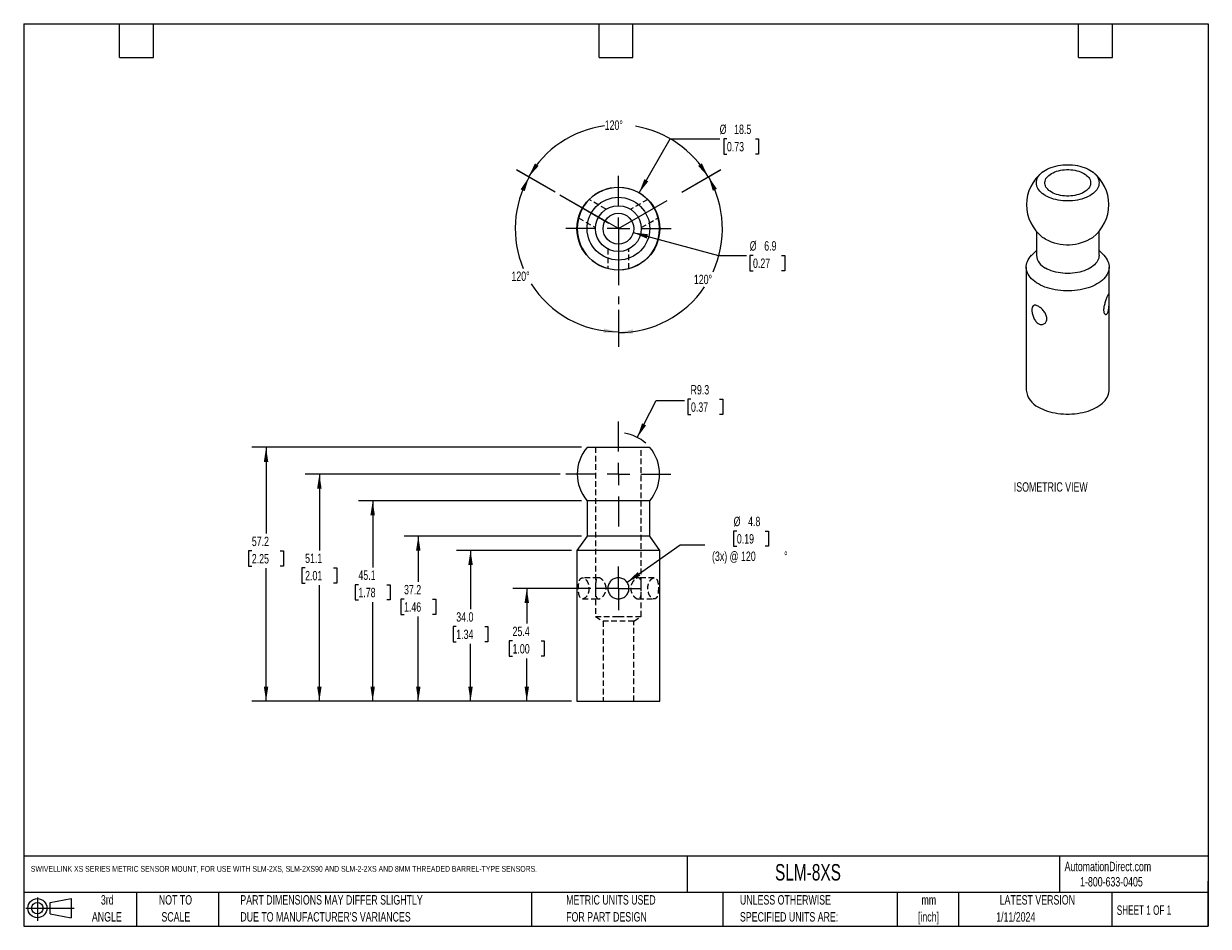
# Model space of a CAD drawing. Header units: millimetres. Extents: x 6 to 273, y 6 to 210.
import ezdxf

# ---------------------------------------------------------------- set-up
doc = ezdxf.new("R2010")
doc.units = ezdxf.units.MM
doc.linetypes.add('CENTERX2', pattern=[20.32, 12.7, -2.54, 2.54, -2.54])
doc.linetypes.add('HIDDEN', pattern=[1.905, 1.27, -0.635])
doc.layers.add('CENTER', color=40, linetype='CENTERX2')
doc.layers.add('DIMENSIONS', color=140, linetype='Continuous', lineweight=25)
doc.layers.add('TEXT', color=140, linetype='Continuous', lineweight=25)
doc.styles.add('SLDTEXTSTYLE0', font='TXT', dxfattribs={"width": 0.7})
doc.styles.add('SLDTEXTSTYLE1', font='TXT', dxfattribs={"width": 0.65})
doc.dimstyles.new('SLDDIMSTYLE0', dxfattribs={"dimtxt": 2.158008, "dimasz": 3.302, "dimexe": 0, "dimexo": 0.0625, "dimgap": 0.539502, "dimtad": 0, "dimtih": 1, "dimtoh": 1, "dimrnd": 1e-09, "dimzin": 12, "dimdsep": 46, "dimtxsty": 'SLDTEXTSTYLE0', "dimsah": 1, "dimcen": 0, "dimadec": 0, "dimazin": 3, "dimtfac": 1, "dimtofl": 0, "dimtmove": 0, "dimatfit": 3, "dimfxl": 0, "dimfrac": 2, "dimtolj": 1, "dimtzin": 12, "dimarcsym": 0})
doc.dimstyles.new('SLDDIMSTYLE1', dxfattribs={"dimtxt": 2.158008, "dimasz": 3.302, "dimexe": 0, "dimexo": 0.0625, "dimgap": 0.539502, "dimtad": 0, "dimtih": 1, "dimtoh": 1, "dimrnd": 1e-09, "dimzin": 12, "dimdsep": 46, "dimtxsty": 'SLDTEXTSTYLE0', "dimsah": 1, "dimcen": 0, "dimadec": 0, "dimazin": 3, "dimtfac": 1, "dimtofl": 0, "dimtmove": 0, "dimatfit": 3, "dimfxl": 0, "dimfrac": 2, "dimtolj": 1, "dimtzin": 12, "dimarcsym": 0})
doc.dimstyles.new('SLDDIMSTYLE2', dxfattribs={"dimtxt": 2.158008, "dimasz": 3.302, "dimexe": 0, "dimexo": 0.0625, "dimgap": 0.539502, "dimtad": 0, "dimtih": 1, "dimtoh": 1, "dimrnd": 1e-09, "dimzin": 12, "dimdsep": 46, "dimtxsty": 'SLDTEXTSTYLE0', "dimsah": 1, "dimcen": 0.09, "dimadec": 0, "dimazin": 3, "dimtfac": 1, "dimtofl": 0, "dimtmove": 0, "dimatfit": 3, "dimfxl": 0, "dimfrac": 2, "dimtolj": 1, "dimtzin": 12, "dimarcsym": 0})
doc.dimstyles.new('SLDDIMSTYLE3', dxfattribs={"dimtxt": 2.158008, "dimasz": 3.302, "dimexe": 0, "dimexo": 0.0625, "dimgap": 0.539502, "dimtad": 0, "dimtih": 1, "dimtoh": 1, "dimrnd": 1e-09, "dimzin": 4, "dimdsep": 46, "dimtxsty": 'SLDTEXTSTYLE0', "dimsah": 1, "dimcen": 0.09, "dimadec": 0, "dimazin": 1, "dimtfac": 1, "dimtofl": 0, "dimtmove": 0, "dimatfit": 3, "dimfxl": 0, "dimfrac": 2, "dimtolj": 1, "dimtzin": 12, "dimarcsym": 0})
doc.dimstyles.new('SLDDIMSTYLE4', dxfattribs={"dimtxt": 2.158008, "dimasz": 3.302, "dimexe": 0, "dimexo": 0.0625, "dimgap": 0.539502, "dimtad": 0, "dimtih": 1, "dimtoh": 1, "dimdec": 4, "dimzin": 12, "dimdsep": 46, "dimtxsty": 'SLDTEXTSTYLE0', "dimsah": 1, "dimcen": 0.09, "dimadec": 0, "dimazin": 3, "dimtfac": 1, "dimtdec": 0, "dimtofl": 0, "dimtmove": 0, "dimatfit": 3, "dimfxl": 0, "dimfrac": 2, "dimtolj": 1, "dimtzin": 12, "dimarcsym": 0})
doc.dimstyles.new('SLDDIMSTYLE5', dxfattribs={"dimtxt": 2.158008, "dimasz": 3.302, "dimexe": 0, "dimexo": 0.0625, "dimgap": 0.539502, "dimtad": 0, "dimtih": 1, "dimtoh": 1, "dimrnd": 1e-09, "dimzin": 12, "dimdsep": 46, "dimtxsty": 'SLDTEXTSTYLE0', "dimsah": 1, "dimcen": 0, "dimadec": 0, "dimazin": 3, "dimtfac": 1, "dimtofl": 0, "dimtmove": 0, "dimatfit": 3, "dimfxl": 0, "dimfrac": 2, "dimtolj": 1, "dimtzin": 12, "dimarcsym": 0})

# ---------------------------------------------------------------- blocks, each defined once
blk = doc.blocks.new('Block11')
at = {"color": 7, "linetype": 'Continuous', "lineweight": 18}
for p, q in [((0, 2.88), (10.87, 2.88)), ((2.59, 5.31), (2.59, 0)), ((5.48, 4.17), (10.18, 5.03)), ((5.48, 1.6), (5.48, 4.17)), ((10.18, 5.03), (10.18, 0.73)), ((5.48, 1.6), (10.18, 0.73))]:
    blk.add_line(p, q, dxfattribs=at)
for radius in [2.15, 1.29]:
    blk.add_circle((2.59, 2.88), radius, dxfattribs=at)
blk = doc.blocks.new('Block12')
at = {"color": 7, "linetype": 'Continuous'}
blk.add_blockref('Block11', (0, 0), dxfattribs=at)
blk = doc.blocks.new('_D')
at = {"layer": 'DIMENSIONS'}
for p, q in [((144.5, 116.41), (148.78, 124.69)), ((148.78, 124.69), (155.13, 124.69)), ((156.58, 124.99), (155.85, 124.99)), ((155.85, 124.99), (155.85, 121.56)), ((162.99, 124.99), (163.72, 124.99)), ((163.72, 124.99), (163.72, 121.56)), ((155.85, 121.56), (156.58, 121.56)), ((163.72, 121.56), (162.99, 121.56))]:
    blk.add_line(p, q, dxfattribs=at)
blk.add_arc((140.24, 108.17), 9.27, 48.187, 81.5726, dxfattribs=at)
blk.add_solid([(144.5, 116.41), (146.47, 119.11), (145.56, 119.57)], dxfattribs=at)
at = {"layer": 'DIMENSIONS', "char_height": 2.117, "attachment_point": 1, "style": 'SLDTEXTSTYLE0'}
for s, insert in [('R9.3', (156.49, 128.2)), ('0.37', (156.58, 124.29))]:
    blk.add_mtext(s, dxfattribs=dict(at, insert=insert))
blk = doc.blocks.new('_D_1')
at = {"layer": 'DIMENSIONS'}
for p, q in [((166.91, 95.34), (166.18, 95.34)), ((166.18, 95.34), (166.18, 91.91)), ((173.32, 95.34), (174.05, 95.34)), ((174.05, 95.34), (174.05, 91.91)), ((142.19, 83.8), (154.18, 92.21)), ((154.18, 92.21), (159.73, 92.21)), ((166.18, 91.91), (166.91, 91.91)), ((174.05, 91.91), (173.32, 91.91))]:
    blk.add_line(p, q, dxfattribs=at)
blk.add_solid([(142.19, 83.8), (145.19, 85.28), (144.6, 86.11)], dxfattribs=at)
at = {"layer": 'DIMENSIONS', "char_height": 2.117, "attachment_point": 1, "style": 'SLDTEXTSTYLE0'}
for s, insert in [('%%c', (166.18, 98.55)), ('4.8', (169.44, 98.55)), ('0.19', (166.91, 94.64)), ('(3x) @ 120', (161.32, 90.72)), ('%%d', (177.54, 90.72))]:
    blk.add_mtext(s, dxfattribs=dict(at, insert=insert))
blk = doc.blocks.new('_D_2')
at = {"layer": 'DIMENSIONS'}
for p, q in [((134.05, 82.43), (116.44, 82.43)), ((119.61, 82.43), (119.61, 74.5)), ((116.41, 70.58), (115.68, 70.58)), ((115.68, 70.58), (115.68, 67.15)), ((122.82, 70.58), (123.55, 70.58)), ((123.55, 70.58), (123.55, 67.15)), ((115.68, 67.15), (116.41, 67.15)), ((123.55, 67.15), (122.82, 67.15)), ((119.61, 57.03), (119.61, 66.67)), ((129.65, 57.03), (116.44, 57.03))]:
    blk.add_line(p, q, dxfattribs=at)
for points in [[(119.61, 82.43), (119.11, 79.13), (120.12, 79.13)], [(119.61, 57.03), (120.12, 60.33), (119.11, 60.33)]]:
    blk.add_solid(points, dxfattribs=at)
at = {"layer": 'DIMENSIONS', "char_height": 2.117, "attachment_point": 1, "style": 'SLDTEXTSTYLE0'}
for s, insert in [('25.4', (116.41, 73.8)), ('1.00', (116.41, 69.88))]:
    blk.add_mtext(s, dxfattribs=dict(at, insert=insert))
blk = doc.blocks.new('_D_3')
at = {"layer": 'DIMENSIONS'}
for p, q in [((129.65, 90.98), (103.77, 90.98)), ((106.95, 90.98), (106.95, 77.75)), ((103.74, 73.84), (103.02, 73.84)), ((103.02, 73.84), (103.02, 70.41)), ((110.15, 73.84), (110.88, 73.84)), ((110.88, 73.84), (110.88, 70.41)), ((103.02, 70.41), (103.74, 70.41)), ((106.95, 57.03), (106.95, 69.93)), ((110.88, 70.41), (110.15, 70.41)), ((129.65, 57.03), (103.77, 57.03))]:
    blk.add_line(p, q, dxfattribs=at)
for points in [[(106.95, 90.98), (106.44, 87.68), (107.46, 87.68)], [(106.95, 57.03), (107.46, 60.33), (106.44, 60.33)]]:
    blk.add_solid(points, dxfattribs=at)
at = {"layer": 'DIMENSIONS', "char_height": 2.117, "attachment_point": 1, "style": 'SLDTEXTSTYLE0'}
for s, insert in [('34.0', (103.74, 77.05)), ('1.34', (103.74, 73.14))]:
    blk.add_mtext(s, dxfattribs=dict(at, insert=insert))
blk = doc.blocks.new('_D_4')
at = {"layer": 'DIMENSIONS'}
for p, q in [((131.91, 94.21), (92.01, 94.21)), ((95.19, 94.21), (95.19, 83.91)), ((91.98, 79.99), (91.25, 79.99)), ((91.25, 79.99), (91.25, 76.56)), ((98.39, 79.99), (99.12, 79.99)), ((99.12, 79.99), (99.12, 76.56)), ((91.25, 76.56), (91.98, 76.56)), ((95.19, 57.03), (95.19, 76.08)), ((99.12, 76.56), (98.39, 76.56)), ((129.65, 57.03), (92.01, 57.03))]:
    blk.add_line(p, q, dxfattribs=at)
for points in [[(95.19, 94.21), (94.68, 90.91), (95.69, 90.91)], [(95.19, 57.03), (95.69, 60.33), (94.68, 60.33)]]:
    blk.add_solid(points, dxfattribs=at)
at = {"layer": 'DIMENSIONS', "char_height": 2.117, "attachment_point": 1, "style": 'SLDTEXTSTYLE0'}
for s, insert in [('37.2', (91.98, 83.2)), ('1.46', (91.98, 79.29))]:
    blk.add_mtext(s, dxfattribs=dict(at, insert=insert))
blk = doc.blocks.new('_D_5')
at = {"layer": 'DIMENSIONS'}
for p, q in [((131.91, 102.16), (81.74, 102.16)), ((84.92, 102.16), (84.92, 87.16)), ((81.71, 83.25), (80.99, 83.25)), ((80.99, 83.25), (80.99, 79.82)), ((88.12, 83.25), (88.85, 83.25)), ((88.85, 83.25), (88.85, 79.82)), ((80.99, 79.82), (81.71, 79.82)), ((84.92, 57.03), (84.92, 79.34)), ((88.85, 79.82), (88.12, 79.82)), ((129.65, 57.03), (81.74, 57.03))]:
    blk.add_line(p, q, dxfattribs=at)
for points in [[(84.92, 102.16), (84.41, 98.86), (85.42, 98.86)], [(84.92, 57.03), (85.42, 60.33), (84.41, 60.33)]]:
    blk.add_solid(points, dxfattribs=at)
at = {"layer": 'DIMENSIONS', "char_height": 2.117, "attachment_point": 1, "style": 'SLDTEXTSTYLE0'}
for s, insert in [('45.1', (81.71, 86.46)), ('1.78', (81.71, 82.55))]:
    blk.add_mtext(s, dxfattribs=dict(at, insert=insert))
blk = doc.blocks.new('_D_6')
at = {"layer": 'DIMENSIONS'}
for p, q in [((127.16, 108.17), (69.74, 108.17)), ((72.92, 108.17), (72.92, 90.96)), ((69.71, 87.05), (68.99, 87.05)), ((68.99, 87.05), (68.99, 83.62)), ((76.12, 87.05), (76.85, 87.05)), ((76.85, 87.05), (76.85, 83.62)), ((68.99, 83.62), (69.71, 83.62)), ((72.92, 57.03), (72.92, 83.14)), ((76.85, 83.62), (76.12, 83.62)), ((129.65, 57.03), (69.74, 57.03))]:
    blk.add_line(p, q, dxfattribs=at)
for points in [[(72.92, 108.17), (72.41, 104.87), (73.42, 104.87)], [(72.92, 57.03), (73.42, 60.33), (72.41, 60.33)]]:
    blk.add_solid(points, dxfattribs=at)
at = {"layer": 'DIMENSIONS', "char_height": 2.117, "attachment_point": 1, "style": 'SLDTEXTSTYLE0'}
for s, insert in [('51.1', (69.71, 90.26)), ('2.01', (69.71, 86.35))]:
    blk.add_mtext(s, dxfattribs=dict(at, insert=insert))
blk = doc.blocks.new('_D_7')
at = {"layer": 'DIMENSIONS'}
for p, q in [((131.91, 114.18), (57.74, 114.18)), ((60.92, 114.18), (60.92, 94.76)), ((57.71, 90.85), (56.99, 90.85)), ((56.99, 90.85), (56.99, 87.42)), ((64.12, 90.85), (64.85, 90.85)), ((64.85, 90.85), (64.85, 87.42)), ((56.99, 87.42), (57.71, 87.42)), ((60.92, 57.03), (60.92, 86.94)), ((64.85, 87.42), (64.12, 87.42)), ((129.65, 57.03), (57.74, 57.03))]:
    blk.add_line(p, q, dxfattribs=at)
for points in [[(60.92, 114.18), (60.41, 110.88), (61.42, 110.88)], [(60.92, 57.03), (61.42, 60.33), (60.41, 60.33)]]:
    blk.add_solid(points, dxfattribs=at)
at = {"layer": 'DIMENSIONS', "char_height": 2.117, "attachment_point": 1, "style": 'SLDTEXTSTYLE0'}
for s, insert in [('57.2', (57.71, 94.06)), ('2.25', (57.71, 90.15))]:
    blk.add_mtext(s, dxfattribs=dict(at, insert=insert))
blk = doc.blocks.new('SW_CENTERMARKSYMBOL_0')
at = {"layer": 'CENTER', "color": 0}
for p, q in [((0, 2.54), (0, 4.92125)), ((-2.54, 0), (-4.92125, 0)), ((0, 0), (-2.54, 0)), ((0, 0), (0, 2.54)), ((0, 0), (0, -2.54)), ((0, 0), (2.54, 0)), ((2.54, 0), (4.92125, 0)), ((0, -2.54), (0, -4.92125))]:
    blk.add_line(p, q, dxfattribs=at)
blk = doc.blocks.new('SW_CENTERMARKSYMBOL_1')
at = {"layer": 'CENTER', "color": 0}
for p, q in [((0, 5.08), (0, 11.811)), ((-5.08, 0), (-11.811, 0)), ((0, 0), (-2.54, 0)), ((0, 0), (0, 2.54)), ((0, 0), (0, -2.54)), ((0, 0), (2.54, 0)), ((5.08, 0), (11.811, 0)), ((0, -5.08), (0, -11.811))]:
    blk.add_line(p, q, dxfattribs=at)
blk = doc.blocks.new('_D_8')
at = {"layer": 'DIMENSIONS'}
for p, q in [((125.98, 171.65), (117.28, 176.67)), ((154.5, 171.65), (163.21, 176.67))]:
    blk.add_line(p, q, dxfattribs=at)
for start, end in [(97.6191, 150), (30, 80.5846)]:
    blk.add_arc((140.24, 163.41), 23.35, start, end, dxfattribs=at)
for points in [[(120.03, 175.08), (122.29, 177.54), (121.45, 178.11)], [(160.46, 175.08), (159.03, 178.11), (158.19, 177.54)]]:
    blk.add_solid(points, dxfattribs=at)
at = {"layer": 'DIMENSIONS', "insert": (137.15, 187.77), "char_height": 2.117, "attachment_point": 1, "style": 'SLDTEXTSTYLE0'}
blk.add_mtext('120°', dxfattribs=at)
blk = doc.blocks.new('_D_9')
at = {"layer": 'DIMENSIONS'}
for p, q in [((125.98, 171.65), (117.38, 176.61)), ((140.24, 145.13), (140.24, 137.01))]:
    blk.add_line(p, q, dxfattribs=at)
for start, end in [(150, 202.6937), (212.2399, 270)]:
    blk.add_arc((140.24, 163.41), 23.23, start, end, dxfattribs=at)
for points in [[(120.13, 175.03), (118.23, 172.28), (119.14, 171.83)], [(140.24, 140.18), (136.98, 140.92), (136.91, 139.91)]]:
    blk.add_solid(points, dxfattribs=at)
at = {"layer": 'DIMENSIONS', "insert": (116.16, 153.75), "char_height": 2.117, "attachment_point": 1, "style": 'SLDTEXTSTYLE0'}
blk.add_mtext('120°', dxfattribs=at)
blk = doc.blocks.new('_D_10')
at = {"layer": 'DIMENSIONS'}
for p, q in [((154.5, 171.65), (163.27, 176.7)), ((140.24, 145.13), (140.24, 136.83))]:
    blk.add_line(p, q, dxfattribs=at)
for start, end in [(335.5624, 30), (270, 325.9299)]:
    blk.add_arc((140.24, 163.41), 23.41, start, end, dxfattribs=at)
for points in [[(160.52, 175.12), (161.51, 171.93), (162.42, 172.37)], [(140.24, 140), (143.57, 139.73), (143.5, 140.74)]]:
    blk.add_solid(points, dxfattribs=at)
at = {"layer": 'DIMENSIONS', "insert": (157.23, 153.03), "char_height": 2.117, "attachment_point": 1, "style": 'SLDTEXTSTYLE0'}
blk.add_mtext('120°', dxfattribs=at)
blk = doc.blocks.new('_D_11')
at = {"layer": 'DIMENSIONS'}
for p, q in [((144.88, 171.44), (151.91, 183.62)), ((151.91, 183.62), (163.04, 183.62)), ((164.67, 183.62), (163.95, 183.62)), ((163.95, 183.62), (163.95, 180.19)), ((171.08, 183.62), (171.81, 183.62)), ((171.81, 183.62), (171.81, 180.19)), ((163.95, 180.19), (164.67, 180.19)), ((171.81, 180.19), (171.08, 180.19))]:
    blk.add_line(p, q, dxfattribs=at)
blk.add_solid([(144.88, 171.44), (146.97, 174.05), (146.09, 174.55)], dxfattribs=at)
at = {"layer": 'DIMENSIONS', "char_height": 2.117, "attachment_point": 1, "style": 'SLDTEXTSTYLE0'}
for s, insert in [('%%c', (163.04, 186.83)), ('18.5', (166.3, 186.83)), ('0.73', (164.67, 182.92))]:
    blk.add_mtext(s, dxfattribs=dict(at, insert=insert))
blk = doc.blocks.new('_D_12')
at = {"layer": 'DIMENSIONS'}
for p, q in [((143.58, 162.52), (162.75, 157.38)), ((162.75, 157.38), (169.1, 157.38)), ((170.55, 157.38), (169.82, 157.38)), ((169.82, 157.38), (169.82, 153.95)), ((176.96, 157.38), (177.68, 157.38)), ((177.68, 157.38), (177.68, 153.95)), ((169.82, 153.95), (170.55, 153.95)), ((177.68, 153.95), (176.96, 153.95))]:
    blk.add_line(p, q, dxfattribs=at)
blk.add_solid([(143.58, 162.52), (146.64, 161.17), (146.9, 162.15)], dxfattribs=at)
at = {"layer": 'DIMENSIONS', "char_height": 2.117, "attachment_point": 1, "style": 'SLDTEXTSTYLE0'}
for s, insert in [('%%c', (169.81, 160.59)), ('6.9', (173.07, 160.59)), ('0.27', (170.55, 156.68))]:
    blk.add_mtext(s, dxfattribs=dict(at, insert=insert))
blk = doc.blocks.new('SW_CENTERMARKSYMBOL_2')
at = {"layer": 'CENTER', "color": 0}
for p, q in [((0, 5.08), (0, 11.87)), ((-5.08, 0), (-11.87, 0)), ((0, 0), (-2.54, 0)), ((0, 0), (0, 2.54)), ((0, 0), (0, -2.54)), ((0, 0), (2.54, 0)), ((5.08, 0), (11.87, 0)), ((0, -5.08), (0, -11.87))]:
    blk.add_line(p, q, dxfattribs=at)

msp = doc.modelspace()

# ---------------------------------------------------------------- linework, layer by layer
at = {"color": 7, "linetype": 'HIDDEN', "lineweight": 18}
for p, q in [((137.46955, 167.76244), (133.62256, 169.9835)), ((146.86253, 169.98314), (143.01879, 167.76396)), ((131.24193, 165.8587), (135.08567, 163.63951)), ((145.39741, 163.638), (149.24439, 165.85905)), ((137.8616, 158.83448), (137.8616, 154.39229)), ((142.6241, 154.392), (142.6241, 158.83145)), ((135.08348, 114.17749), (135.08348, 76.07749)), ((145.40223, 76.07749), (145.40223, 114.17749)), ((135.77802, 84.80874), (132.16765, 84.80874)), ((148.31806, 84.80874), (144.70769, 84.80874)), ((132.16739, 80.04624), (135.77576, 80.04624)), ((144.70995, 80.04624), (148.31832, 80.04624)), ((135.08348, 76.07749), (140.24285, 76.07749)), ((135.08348, 76.07749), (136.78435, 75.0555)), ((143.70135, 75.0555), (136.78435, 75.0555)), ((136.78435, 75.0555), (136.78435, 57.02749)), ((140.24285, 76.07749), (145.40223, 76.07749)), ((143.70135, 75.0555), (145.40223, 76.07749)), ((143.70135, 57.02749), (143.70135, 75.0555))]:
    msp.add_line(p, q, dxfattribs=at)
for p, q in [((234.33315, 162.80364), (234.33315, 157.41404)), ((248.45635, 157.41404), (248.45635, 162.80364)), ((234.33315, 158.49387), (233.29119, 157.43813)), ((249.49832, 157.43813), (248.45635, 158.49387)), ((232.06819, 154.77277), (232.06819, 127.05048)), ((250.72132, 127.05048), (250.72132, 154.77277)), ((140.24285, 114.17749), (133.18125, 114.17749)), ((147.30445, 114.17749), (140.24285, 114.17749)), ((133.18125, 102.16329), (133.18125, 94.21309)), ((140.24285, 102.16329), (133.18125, 102.16329)), ((147.30445, 102.16329), (140.24285, 102.16329)), ((147.30445, 94.21309), (147.30445, 102.16329)), ((133.18125, 94.21309), (130.91629, 90.97839)), ((140.24285, 94.21309), (133.18125, 94.21309)), ((147.30445, 94.21309), (140.24285, 94.21309)), ((149.56942, 90.97839), (147.30445, 94.21309)), ((130.91629, 90.97839), (130.91629, 57.02749)), ((140.24285, 90.97839), (130.91629, 90.97839)), ((149.56942, 90.97839), (140.24285, 90.97839)), ((149.56942, 57.02749), (149.56942, 90.97839)), ((130.91629, 57.02749), (140.24285, 57.02749)), ((140.24285, 57.02749), (149.56942, 57.02749))]:
    msp.add_line(p, q)
at = {"flags": 128}
for points in [[(236.40145, 170.83321), (236.02507, 171.06826), (235.6818, 171.31963), (235.37375, 171.58578), (235.10282, 171.86506), (234.87069, 172.15575), (234.67877, 172.45605), (234.52827, 172.76413), (234.42009, 173.07807), (234.35492, 173.39594), (234.33315, 173.71579), (234.35492, 174.03563), (234.42009, 174.3535), (234.52827, 174.66744), (234.67877, 174.97552), (234.87069, 175.27582), (235.10282, 175.56651), (235.37375, 175.84579), (235.6818, 176.11194), (236.02507, 176.36331), (236.40145, 176.59836), (236.80861, 176.81564), (237.24405, 177.0138), (237.70508, 177.19164), (238.18886, 177.34804), (238.6924, 177.48205), (239.2126, 177.59284), (239.74626, 177.67972), (240.29008, 177.74217), (240.84071, 177.77979), (241.39475, 177.79236), (241.9488, 177.77979), (242.49943, 177.74217), (243.04325, 177.67972), (243.57691, 177.59284), (244.09711, 177.48205), (244.60065, 177.34804), (245.08443, 177.19164), (245.54546, 177.0138), (245.9809, 176.81564), (246.38806, 176.59836), (246.76444, 176.36331), (247.10771, 176.11194), (247.41576, 175.84579), (247.68669, 175.56651), (247.91882, 175.27582), (248.11073, 174.97552), (248.26124, 174.66744), (248.36941, 174.3535), (248.43459, 174.03563), (248.45635, 173.71579), (248.43459, 173.39594), (248.36941, 173.07807), (248.26124, 172.76413), (248.11073, 172.45605), (247.91882, 172.15575), (247.68669, 171.86506), (247.41576, 171.58578), (247.10771, 171.31963), (246.76444, 171.06826), (246.38806, 170.83321), (245.9809, 170.61593), (245.54546, 170.41777), (245.08443, 170.23993), (244.60065, 170.08353), (244.09711, 169.94952), (243.57691, 169.83873), (243.04325, 169.75185), (242.49943, 169.6894), (241.9488, 169.65178), (241.39475, 169.63921), (240.84071, 169.65178), (240.29008, 169.6894), (239.74626, 169.75185), (239.2126, 169.83873), (238.6924, 169.94952), (238.18886, 170.08353), (237.70508, 170.23993), (237.24405, 170.41777), (236.80861, 170.61593), (236.40145, 170.83321)], [(237.74653, 171.60971), (237.42547, 171.81302), (237.13828, 172.03256), (236.88741, 172.26646), (236.67499, 172.51273), (236.50284, 172.76926), (236.37242, 173.03387), (236.28486, 173.30429), (236.24088, 173.57823), (236.24088, 173.85334), (236.28486, 174.12728), (236.37242, 174.3977), (236.50284, 174.66231), (236.67499, 174.91884), (236.88741, 175.16511), (237.13828, 175.39901), (237.42547, 175.61855), (237.74653, 175.82186), (238.0987, 176.0072), (238.479, 176.17299), (238.88418, 176.31782), (239.31077, 176.44045), (239.75515, 176.53983), (240.21351, 176.61512), (240.68195, 176.66567), (241.15648, 176.69105), (241.63303, 176.69105), (242.10755, 176.66567), (242.576, 176.61512), (243.03436, 176.53983), (243.47873, 176.44045), (243.90533, 176.31782), (244.31051, 176.17299), (244.6908, 176.0072), (245.04298, 175.82186), (245.36404, 175.61855), (245.65123, 175.39901), (245.9021, 175.16511), (246.11452, 174.91884), (246.28667, 174.66231), (246.41709, 174.3977), (246.50465, 174.12728), (246.54862, 173.85334), (246.54862, 173.57823), (246.50465, 173.30429), (246.41709, 173.03387), (246.28667, 172.76926), (246.11452, 172.51273), (245.9021, 172.26646), (245.65123, 172.03256), (245.36404, 171.81302), (245.04298, 171.60971), (244.6908, 171.42437), (244.31051, 171.25858), (243.90533, 171.11375), (243.47873, 170.99112), (243.03436, 170.89174), (242.576, 170.81645), (242.10755, 170.7659), (241.63303, 170.74052), (241.15648, 170.74052), (240.68195, 170.7659), (240.21351, 170.81645), (239.75515, 170.89174), (239.31077, 170.99112), (238.88418, 171.11375), (238.479, 171.25858), (238.0987, 171.42437), (237.74653, 171.60971)], [(236.40145, 161.02313), (236.02507, 161.25818), (235.753, 161.45398)], [(234.79988, 150.96563), (234.3652, 151.23431), (233.9633, 151.5195), (233.59605, 151.81985), (233.26516, 152.13396), (232.97217, 152.46039), (232.71845, 152.79759), (232.50519, 153.144), (232.33337, 153.49801), (232.2038, 153.85796), (232.11709, 154.22217), (232.07363, 154.58895), (232.07363, 154.95659), (232.11709, 155.32337), (232.2038, 155.68759), (232.33337, 156.04754), (232.50519, 156.40154), (232.71845, 156.74795), (232.97217, 157.08516), (233.26516, 157.41158), (233.29119, 157.43813)], [(249.49832, 157.43813), (249.52435, 157.41158), (249.81734, 157.08516), (250.07105, 156.74795), (250.28432, 156.40154), (250.45614, 156.04754), (250.5857, 155.68759), (250.67242, 155.32337), (250.71588, 154.95659), (250.71588, 154.58895), (250.67242, 154.22217), (250.5857, 153.85796), (250.45614, 153.49801), (250.28432, 153.144), (250.07105, 152.79759), (249.81734, 152.46039), (249.52435, 152.13396), (249.19346, 151.81985), (248.82621, 151.5195), (248.42431, 151.23431), (247.98963, 150.96563), (247.52421, 150.7147), (247.0302, 150.48269), (246.50992, 150.27068), (245.9658, 150.07966), (245.40036, 149.91052), (244.81624, 149.76405), (244.21618, 149.64094), (243.60295, 149.54175), (242.97943, 149.46695), (242.34853, 149.41689), (241.71317, 149.3918), (241.07634, 149.3918), (240.44098, 149.41689), (239.81007, 149.46695), (239.18656, 149.54175), (238.57333, 149.64094), (237.97327, 149.76405), (237.38915, 149.91052), (236.82371, 150.07966), (236.27958, 150.27068), (235.75931, 150.48269), (235.2653, 150.7147), (234.79988, 150.96563)], [(248.45635, 157.41404), (248.43459, 157.09419), (248.36941, 156.77632), (248.26124, 156.46238), (248.11073, 156.15431), (247.91882, 155.854), (247.68669, 155.56331), (247.41576, 155.28403), (247.10771, 155.01789), (246.76444, 154.76651), (246.38806, 154.53146), (245.9809, 154.31419), (245.54546, 154.11602), (245.08443, 153.93819), (244.60065, 153.78178), (244.09711, 153.64777), (243.57691, 153.53698), (243.04325, 153.4501), (242.49943, 153.38765), (241.9488, 153.35003), (241.39475, 153.33746), (240.84071, 153.35003), (240.29008, 153.38765), (239.74626, 153.4501), (239.2126, 153.53698), (238.6924, 153.64777), (238.18886, 153.78178), (237.70508, 153.93819), (237.24405, 154.11602), (236.80861, 154.31419), (236.40145, 154.53146)], [(234.79988, 123.24334), (235.2653, 122.9924), (235.75931, 122.76039), (236.27958, 122.54838), (236.82371, 122.35736), (237.38915, 122.18822), (237.97327, 122.04176), (238.57333, 121.91864), (239.18656, 121.81945), (239.81007, 121.74466), (240.44098, 121.6946), (241.07634, 121.66951), (241.71317, 121.66951), (242.34853, 121.6946), (242.97943, 121.74466), (243.60295, 121.81945), (244.21618, 121.91864), (244.81624, 122.04176), (245.40036, 122.18822), (245.9658, 122.35736), (246.50992, 122.54838), (247.0302, 122.76039), (247.52421, 122.9924), (247.98963, 123.24334), (248.42431, 123.51202), (248.82621, 123.7972), (249.19346, 124.09755), (249.52435, 124.41167), (249.81734, 124.73809), (250.07105, 125.07529), (250.28432, 125.42171), (250.45614, 125.77571), (250.5857, 126.13566), (250.67242, 126.49988), (250.71588, 126.86666), (250.72132, 127.05048)]]:
    msp.add_lwpolyline(points, dxfattribs=at)
for radius in [9.32656, 7.0616, 5.15937, 3.4585]:
    msp.add_circle((140.24285, 163.41164), radius)
for centre, radius, start, end in [((241.39475, 168.81074), 9.271, 127.4838801, 232.5161199), ((241.39475, 168.81074), 9.271, 0, 52.5161199), ((140.24285, 163.41164), 9.271, 90, 269.9979512), ((140.24285, 163.41164), 9.271, 269.9979512, 90), ((241.39475, 168.81074), 9.271, 307.4838801, 0), ((241.3517, 170.30446), 10.51894, 241.926503, 302.7133136), ((237.87581, 157.77265), 3.56076, 185.7801459, 245.539995), ((236.70414, 127.49326), 4.65704, 185.4558055, 245.8643355), ((140.24285, 108.17039), 9.271, 139.6131423, 220.3868577), ((140.24285, 108.17039), 9.271, 0, 40.3868577), ((140.24285, 108.17039), 9.271, 319.6131423, 0)]:
    msp.add_arc(centre, radius, start, end)
for points in [[(249.4901, 145.21222), (249.49408, 145.3451), (249.50601, 145.48338), (249.54456, 145.77051), (249.57149, 145.9203), (249.63644, 146.21872), (249.67456, 146.36875), (249.76029, 146.67102), (249.8074, 146.82133), (249.95408, 147.25819), (250.06156, 147.53874), (250.21202, 147.90678), (250.26134, 148.02295), (250.35243, 148.23076), (250.39461, 148.3235), (250.47195, 148.48627), (250.50662, 148.5552), (250.56642, 148.66407), (250.59204, 148.70498), (250.63526, 148.75785), (250.65232, 148.76922), (250.67965, 148.76282), (250.68996, 148.7446), (250.70512, 148.67889), (250.71005, 148.63183), (250.7168, 148.50878), (250.71859, 148.43228), (250.72168, 148.16748), (250.72131, 147.93651), (250.72121, 147.54172), (250.72115, 147.39961), (250.72023, 147.10648), (250.71938, 146.95608), (250.71542, 146.64785), (250.71224, 146.48897), (250.7018, 146.17726), (250.69454, 146.02284), (250.66315, 145.56409), (250.62975, 145.275), (250.55222, 144.89301), (250.52236, 144.77652), (250.45371, 144.5651), (250.41447, 144.46965), (250.32999, 144.30908), (250.2845, 144.24279), (250.18754, 144.13843), (250.13653, 144.10125), (249.98322, 144.03657), (249.87705, 144.05519), (249.7384, 144.17083), (249.69476, 144.22466), (249.61862, 144.35847), (249.58597, 144.43811), (249.53338, 144.62297), (249.51368, 144.72849), (249.49023, 144.95619), (249.48612, 145.07935), (249.4901, 145.21222)], [(234.88291, 145.87819), (234.9959, 145.80825), (235.10946, 145.72861), (235.33722, 145.55032), (235.45204, 145.45087), (235.67213, 145.24029), (235.77857, 145.12835), (235.98288, 144.89005), (236.07933, 144.76508), (236.34186, 144.38195), (236.48539, 144.10804), (236.62442, 143.70089), (236.65891, 143.56326), (236.69969, 143.29735), (236.70659, 143.16802), (236.69271, 142.91661), (236.67169, 142.79597), (236.60432, 142.57303), (236.55771, 142.46905), (236.44003, 142.27951), (236.37063, 142.19637), (236.21296, 142.05312), (236.12357, 141.99257), (235.93244, 141.89988), (235.83094, 141.86738), (235.61736, 141.83101), (235.50501, 141.82755), (235.16782, 141.86274), (234.93441, 141.94863), (234.60862, 142.16036), (234.50185, 142.24595), (234.30081, 142.43988), (234.20667, 142.54758), (234.0299, 142.78355), (233.94693, 142.91287), (233.79823, 143.1808), (233.73152, 143.32052), (233.55214, 143.7563), (233.46448, 144.05901), (233.38008, 144.501), (233.36026, 144.64367), (233.33621, 144.91938), (233.33215, 145.0534), (233.34021, 145.29989), (233.35209, 145.41376), (233.39225, 145.62282), (233.42052, 145.71668), (233.52789, 145.95898), (233.63234, 146.07306), (233.83293, 146.16299), (233.90842, 146.18011), (234.07198, 146.18759), (234.15995, 146.17834), (234.34966, 146.13427), (234.45156, 146.09909), (234.66116, 146.00611), (234.76992, 145.94813), (234.88291, 145.87819)], [(140.35955, 84.80588), (140.51736, 84.79813), (140.67202, 84.77495), (140.97521, 84.69871), (141.12445, 84.64497), (141.40482, 84.51178), (141.53751, 84.43211), (141.78788, 84.24616), (141.9038, 84.14082), (142.21508, 83.79724), (142.3792, 83.52439), (142.5368, 83.08505), (142.57552, 82.93083), (142.62127, 82.62208), (142.62896, 82.46651), (142.61342, 82.1529), (142.58993, 81.99651), (142.51404, 81.69524), (142.46136, 81.54818), (142.32684, 81.26474), (142.24688, 81.13205), (142.0625, 80.88375), (141.95675, 80.76705), (141.72651, 80.55847), (141.60235, 80.46629), (141.33568, 80.3061), (141.19273, 80.23837), (140.75383, 80.08103), (140.4363, 80.03376), (139.96966, 80.05684), (139.8127, 80.0802), (139.50942, 80.15661), (139.36346, 80.20912), (139.08257, 80.34224), (138.94699, 80.42372), (138.6984, 80.60842), (138.58384, 80.71216), (138.26966, 81.05853), (138.10714, 81.32875), (137.9485, 81.7711), (137.91065, 81.92199), (137.86463, 82.23063), (137.8568, 82.3898), (137.87228, 82.70145), (137.89513, 82.85535), (137.97143, 83.15929), (138.02482, 83.30762), (138.22385, 83.72745), (138.41349, 83.98293), (138.757, 84.2947), (138.88353, 84.38881), (139.15021, 84.54896), (139.29025, 84.61547), (139.58403, 84.7211), (139.73784, 84.75977), (140.04586, 84.80568), (140.20173, 84.81362), (140.35955, 84.80588)]]:
    msp.add_open_spline(points, degree=3, knots=[0, 0, 0, 0, 0.03125, 0.03125, 0.0625, 0.0625, 0.09375, 0.09375, 0.125, 0.125, 0.1875, 0.1875, 0.21875, 0.21875, 0.25, 0.25, 0.28125, 0.28125, 0.3125, 0.3125, 0.34375, 0.34375, 0.375, 0.375, 0.40625, 0.40625, 0.4375, 0.4375, 0.5, 0.5, 0.53125, 0.53125, 0.5625, 0.5625, 0.59375, 0.59375, 0.625, 0.625, 0.6875, 0.6875, 0.71875, 0.71875, 0.75, 0.75, 0.78125, 0.78125, 0.8125, 0.8125, 0.875, 0.875, 0.90625, 0.90625, 0.9375, 0.9375, 0.96875, 0.96875, 1, 1, 1, 1])
at = {"color": 7, "linetype": 'HIDDEN', "lineweight": 18}
for points, knots in [([(133.62205, 82.54417), (133.61641, 82.70199), (133.59951, 82.85664), (133.54452, 83.15978), (133.50597, 83.309), (133.41207, 83.58932), (133.35654, 83.72199), (133.22987, 83.97234), (133.15941, 84.08826), (132.93584, 84.39959), (132.76635, 84.56378), (132.51372, 84.72141), (132.42818, 84.76015), (132.26377, 84.8059), (132.18426, 84.81359), (132.0309, 84.79806), (131.9579, 84.77456), (131.82355, 84.69867), (131.76117, 84.64598), (131.64646, 84.51141), (131.5956, 84.43142), (131.50456, 84.24701), (131.46405, 84.14125), (131.39458, 83.91099), (131.36546, 83.78684), (131.3165, 83.52022), (131.29675, 83.3773), (131.25183, 82.93845), (131.2395, 82.62092), (131.24577, 82.15431), (131.25209, 81.99735), (131.27338, 81.69411), (131.2882, 81.54817), (131.32742, 81.26734), (131.35209, 81.13179), (131.41093, 80.88321), (131.44523, 80.76864), (131.56618, 80.45439), (131.66854, 80.29183), (131.85661, 80.13315), (131.92381, 80.09529), (132.06806, 80.04927), (132.14588, 80.04143), (132.30514, 80.05691), (132.38717, 80.07976), (132.55555, 80.15607), (132.64104, 80.20947), (132.89101, 80.40856), (133.05466, 80.59827), (133.2625, 80.94178), (133.32683, 81.06829), (133.438, 81.33493), (133.48509, 81.47495), (133.56053, 81.76868), (133.58856, 81.92248), (133.62188, 82.23049), (133.62769, 82.38635), (133.62205, 82.54417)], [0, 0, 0, 0, 0.03125, 0.03125, 0.0625, 0.0625, 0.09375, 0.09375, 0.125, 0.125, 0.1875, 0.1875, 0.21875, 0.21875, 0.25, 0.25, 0.28125, 0.28125, 0.3125, 0.3125, 0.34375, 0.34375, 0.375, 0.375, 0.40625, 0.40625, 0.4375, 0.4375, 0.5, 0.5, 0.53125, 0.53125, 0.5625, 0.5625, 0.59375, 0.59375, 0.625, 0.625, 0.6875, 0.6875, 0.71875, 0.71875, 0.75, 0.75, 0.78125, 0.78125, 0.8125, 0.8125, 0.875, 0.875, 0.90625, 0.90625, 0.9375, 0.9375, 0.96875, 0.96875, 1, 1, 1, 1]), ([(137.46968, 82.43487), (137.47015, 82.27514), (137.45498, 82.11503), (137.39735, 81.80776), (137.35507, 81.65901), (137.24647, 81.3708), (137.18042, 81.23278), (137.03387, 80.97756), (136.95267, 80.85864), (136.77783, 80.63878), (136.68665, 80.54089), (136.49976, 80.36826), (136.40302, 80.293), (136.21392, 80.17203), (136.12116, 80.12566), (135.94098, 80.06245), (135.85538, 80.04649), (135.69783, 80.04599), (135.62437, 80.06164), (135.49401, 80.12366), (135.43739, 80.16933), (135.33872, 80.28872), (135.29647, 80.36347), (135.22737, 80.53508), (135.2, 80.6322), (135.13408, 80.95813), (135.11291, 81.21727), (135.09606, 81.65002), (135.09298, 81.79914), (135.08917, 82.10767), (135.08845, 82.26766), (135.08843, 82.73939), (135.09048, 83.05675), (135.10687, 83.48472), (135.11483, 83.62221), (135.13892, 83.87939), (135.15486, 83.9977), (135.19809, 84.21507), (135.22573, 84.31473), (135.29437, 84.48734), (135.33539, 84.5612), (135.43442, 84.68302), (135.49154, 84.72953), (135.62067, 84.79216), (135.69404, 84.8085), (135.85182, 84.80897), (135.93607, 84.79364), (136.11463, 84.73218), (136.20902, 84.68555), (136.49068, 84.5069), (136.68502, 84.33104), (136.94462, 84.00734), (137.027, 83.8881), (137.17558, 83.63179), (137.24102, 83.49633), (137.35062, 83.20987), (137.39463, 83.05793), (137.45355, 82.75106), (137.46921, 82.5946), (137.46968, 82.43487)], [0, 0, 0, 0, 0.03125, 0.03125, 0.0625, 0.0625, 0.09375, 0.09375, 0.125, 0.125, 0.15625, 0.15625, 0.1875, 0.1875, 0.21875, 0.21875, 0.25, 0.25, 0.28125, 0.28125, 0.3125, 0.3125, 0.34375, 0.34375, 0.375, 0.375, 0.4375, 0.4375, 0.46875, 0.46875, 0.5, 0.5, 0.5625, 0.5625, 0.59375, 0.59375, 0.625, 0.625, 0.65625, 0.65625, 0.6875, 0.6875, 0.71875, 0.71875, 0.75, 0.75, 0.78125, 0.78125, 0.8125, 0.8125, 0.875, 0.875, 0.90625, 0.90625, 0.9375, 0.9375, 0.96875, 0.96875, 1, 1, 1, 1]), ([(145.39726, 82.43487), (145.39729, 82.27514), (145.39659, 82.11503), (145.39288, 81.80776), (145.38988, 81.65901), (145.37889, 81.3708), (145.37086, 81.23278), (145.347, 80.97756), (145.33112, 80.85864), (145.28741, 80.63878), (145.26018, 80.54089), (145.19164, 80.36826), (145.14977, 80.293), (145.05127, 80.17203), (144.99468, 80.12566), (144.86422, 80.06245), (144.79148, 80.04649), (144.63433, 80.04599), (144.54827, 80.06164), (144.36909, 80.12366), (144.27682, 80.16933), (144.08862, 80.28872), (143.99177, 80.36347), (143.80475, 80.53508), (143.71378, 80.6322), (143.45266, 80.95813), (143.29828, 81.21727), (143.13346, 81.65002), (143.09049, 81.79914), (143.03162, 82.10767), (143.01618, 82.26766), (143.01569, 82.73939), (143.07793, 83.05675), (143.23957, 83.48472), (143.30523, 83.62221), (143.45305, 83.87939), (143.53411, 83.9977), (143.707, 84.21507), (143.79969, 84.31473), (143.9867, 84.48734), (144.08156, 84.5612), (144.27182, 84.68302), (144.36523, 84.72953), (144.54361, 84.79216), (144.63015, 84.8085), (144.7883, 84.80897), (144.8602, 84.79364), (144.99038, 84.73218), (145.04838, 84.68555), (145.19607, 84.5069), (145.26371, 84.33104), (145.32933, 84.00734), (145.34573, 83.8881), (145.37021, 83.63179), (145.37825, 83.49633), (145.3895, 83.20987), (145.39269, 83.05793), (145.39651, 82.75106), (145.39724, 82.5946), (145.39726, 82.43487)], [0, 0, 0, 0, 0.03125, 0.03125, 0.0625, 0.0625, 0.09375, 0.09375, 0.125, 0.125, 0.15625, 0.15625, 0.1875, 0.1875, 0.21875, 0.21875, 0.25, 0.25, 0.28125, 0.28125, 0.3125, 0.3125, 0.34375, 0.34375, 0.375, 0.375, 0.4375, 0.4375, 0.46875, 0.46875, 0.5, 0.5, 0.5625, 0.5625, 0.59375, 0.59375, 0.625, 0.625, 0.65625, 0.65625, 0.6875, 0.6875, 0.71875, 0.71875, 0.75, 0.75, 0.78125, 0.78125, 0.8125, 0.8125, 0.875, 0.875, 0.90625, 0.90625, 0.9375, 0.9375, 0.96875, 0.96875, 1, 1, 1, 1]), ([(149.24204, 82.54417), (149.23994, 82.70199), (149.23367, 82.85664), (149.21243, 83.15978), (149.19725, 83.309), (149.15801, 83.58932), (149.13389, 83.72199), (149.07465, 83.97234), (149.03979, 84.08826), (148.91979, 84.39959), (148.81638, 84.56378), (148.62961, 84.72141), (148.56093, 84.76015), (148.41655, 84.8059), (148.34049, 84.81359), (148.18026, 84.79806), (148.09685, 84.77456), (147.92988, 84.69867), (147.84519, 84.64598), (147.67639, 84.51141), (147.59454, 84.43142), (147.43726, 84.24701), (147.36109, 84.14125), (147.22199, 83.91099), (147.15895, 83.78684), (147.04778, 83.52022), (146.99981, 83.3773), (146.88742, 82.93845), (146.85248, 82.62092), (146.86929, 82.15431), (146.88633, 81.99735), (146.94144, 81.69411), (146.97911, 81.54817), (147.07298, 81.26734), (147.12975, 81.13179), (147.25557, 80.88321), (147.32499, 80.76864), (147.55042, 80.45439), (147.7183, 80.29183), (147.97266, 80.13315), (148.05636, 80.09529), (148.22075, 80.04927), (148.30209, 80.04143), (148.45451, 80.05691), (148.5264, 80.07976), (148.66198, 80.15607), (148.72487, 80.20947), (148.8948, 80.40856), (148.98667, 80.59827), (149.09054, 80.94178), (149.12028, 81.06829), (149.16924, 81.33493), (149.18863, 81.47495), (149.21879, 81.76868), (149.22944, 81.92248), (149.24202, 82.23049), (149.24415, 82.38635), (149.24204, 82.54417)], [0, 0, 0, 0, 0.03125, 0.03125, 0.0625, 0.0625, 0.09375, 0.09375, 0.125, 0.125, 0.1875, 0.1875, 0.21875, 0.21875, 0.25, 0.25, 0.28125, 0.28125, 0.3125, 0.3125, 0.34375, 0.34375, 0.375, 0.375, 0.40625, 0.40625, 0.4375, 0.4375, 0.5, 0.5, 0.53125, 0.53125, 0.5625, 0.5625, 0.59375, 0.59375, 0.625, 0.625, 0.6875, 0.6875, 0.71875, 0.71875, 0.75, 0.75, 0.78125, 0.78125, 0.8125, 0.8125, 0.875, 0.875, 0.90625, 0.90625, 0.9375, 0.9375, 0.96875, 0.96875, 1, 1, 1, 1])]:
    msp.add_open_spline(points, degree=3, knots=knots, dxfattribs=at)
at = {"layer": 'CENTER'}
for p, q in [((140.24285, 163.41164), (127.08124, 171.0105)), ((127.08124, 171.0105), (140.24285, 163.41164)), ((140.24285, 163.41164), (153.40447, 171.0105)), ((140.24285, 163.41164), (140.24285, 146.4022))]:
    msp.add_line(p, q, dxfattribs=at)
at = {"layer": 'TEXT'}
for p, q in [((6.35, 209.55), (273.05, 209.55)), ((6.35, 209.55), (6.35, 6.35)), ((27.94, 201.93), (27.94, 209.55)), ((35.56, 201.93), (35.56, 209.55)), ((135.89, 201.93), (135.89, 209.55)), ((143.51, 201.93), (143.51, 209.55)), ((243.84, 201.93), (243.84, 209.55)), ((251.46, 201.93), (251.46, 209.55)), ((273.05, 209.55), (273.05, 6.35)), ((27.94, 201.93), (35.56, 201.93)), ((135.89, 201.93), (143.51, 201.93)), ((243.84, 201.93), (251.46, 201.93)), ((273.05, 22.12611), (6.35, 22.12611)), ((155.7589, 22.12611), (155.7589, 13.97)), ((239.57538, 22.12611), (239.57538, 13.97)), ((273.05, 6.35), (273.05, 16.51)), ((273.05, 13.97), (6.35, 13.97)), ((31.75, 13.97), (31.75, 6.35)), ((50.21163, 13.97), (50.21163, 6.35)), ((120.64648, 13.97), (120.64648, 6.35)), ((163.78018, 13.97), (163.78018, 6.35)), ((203.0243, 13.97), (203.0243, 6.35)), ((216.8121, 13.97), (216.8121, 6.35)), ((251.34875, 13.97), (251.34875, 6.35)), ((6.35, 6.35), (273.05, 6.35))]:
    msp.add_line(p, q, dxfattribs=at)

# ---------------------------------------------------------------- block references
at = {"layer": 'CENTER'}
for name, p in [('SW_CENTERMARKSYMBOL_2', (140.24285, 163.41164)), ('SW_CENTERMARKSYMBOL_1', (140.24285, 108.17039)), ('SW_CENTERMARKSYMBOL_0', (140.24285, 82.42749))]:
    msp.add_blockref(name, p, dxfattribs=at)
at = {"layer": 'TEXT'}
msp.add_blockref('Block12', (6.83794, 7.55386), dxfattribs=at)

# ---------------------------------------------------------------- texts
at = {"color": 179, "linetype": 'Continuous', "lineweight": 18, "char_height": 2.1166667, "attachment_point": 1, "style": 'SLDTEXTSTYLE0'}
for s, insert in [('AutomationDirect.com', (240.69496, 20.87653)), ('1-800-633-0405', (244.19158, 17.43702))]:
    msp.add_mtext(s, dxfattribs=dict(at, insert=insert))
at = {"layer": 'DIMENSIONS', "insert": (229.271, 106.31822), "char_height": 2.1166667, "attachment_point": 1, "style": 'SLDTEXTSTYLE0'}
msp.add_mtext('ISOMETRIC VIEW', dxfattribs=at)
at = {"layer": 'TEXT'}
for s, insert, char_height, attachment_point, style in [('SWIVELLINK XS SERIES METRIC SENSOR MOUNT, FOR USE WITH SLM-2XS, SLM-2XS90 AND SLM-2-2XS AND 8MM THREADED BARREL-TYPE SENSORS.', (7.96573, 19.94521), 1.32291667, 1, 'SLDTEXTSTYLE0'), ('SLM-8XS', (175.5018, 20.36438), 3.704167, 1, 'SLDTEXTSTYLE0'), ('3rd', (25.16245, 13.36399), 2.116667, 2, 'SLDTEXTSTYLE0'), ('NOT TO', (40.51577, 13.36399), 2.116667, 2, 'SLDTEXTSTYLE0'), ('PART DIMENSIONS MAY DIFFER SLIGHTLY', (55.11928, 13.36399), 2.1166667, 1, 'SLDTEXTSTYLE0'), ('METRIC UNITS USED', (128.47837, 13.36399), 2.1166667, 1, 'SLDTEXTSTYLE0'), ('UNLESS OTHERWISE', (167.60791, 13.36399), 2.1166667, 1, 'SLDTEXTSTYLE0'), ('LATEST VERSION', (234.55213, 13.36399), 2.1166667, 2, 'SLDTEXTSTYLE0'), ('mm', (210.13037, 13.36129), 2.116667, 2, 'SLDTEXTSTYLE0'), ('SHEET 1 OF 1', (252.44129, 11.05149), 2.1166667, 1, 'SLDTEXTSTYLE1'), ('ANGLE', (25.06495, 9.54177), 2.116667, 2, 'SLDTEXTSTYLE0'), ('SCALE', (40.61205, 9.54177), 2.116667, 2, 'SLDTEXTSTYLE0'), ("DUE TO MANUFACTURER'S VARIANCES", (55.11928, 9.54177), 2.1166667, 1, 'SLDTEXTSTYLE0'), ('FOR PART DESIGN', (128.47837, 9.54177), 2.1166667, 1, 'SLDTEXTSTYLE0'), ('SPECIFIED UNITS ARE:', (167.60791, 9.54177), 2.1166667, 1, 'SLDTEXTSTYLE0'), ('[inch]', (210.04659, 9.53907), 2.116667, 2, 'SLDTEXTSTYLE0'), ('1/11/2024', (229.70149, 9.52754), 2.116667, 2, 'SLDTEXTSTYLE0')]:
    msp.add_mtext(s, dxfattribs=dict(at, insert=insert, char_height=char_height, attachment_point=attachment_point, style=style))

# ---------------------------------------------------------------- dimensions: what is measured, and where the dimension line sits
at = {"layer": 'DIMENSIONS'}
for base, line1, line2, picture, middle in [((153.53558, 182.60326), ((153.40447, 171.0105), (140.24285, 163.41164)), ((127.08124, 171.0105), (140.24285, 163.41164)), '_D_8', (140.60476, 186.75439)), ((117.06261, 164.89161), ((127.08124, 171.0105), (140.24285, 163.41164)), ((140.24285, 146.4022), (140.24285, 163.41164)), '_D_9', (119.61438, 152.7355)), ((151.22085, 142.73451), ((140.24285, 146.4022), (140.24285, 163.41164)), ((153.40447, 171.0105), (140.24285, 163.41164)), '_D_10', (160.69038, 152.0117))]:
    dim = msp.add_angular_dim_2l(base=base, line1=line1, line2=line2, dimstyle='SLDDIMSTYLE4', dxfattribs=at)
    dim.commit()
    dim.dimension.update_dxf_attribs({"geometry": picture, "text_midpoint": middle, "dimtype": 162})
for p1, p2, picture, middle in [((135.60735, 155.38272), (144.87835, 171.44056), '_D_11', (167.87825, 183.61975)), ((136.9022, 164.30677), (143.58351, 162.51652), '_D_12', (173.75175, 157.38193))]:
    dim = msp.add_diameter_dim_2p(p1=p1, p2=p2, dimstyle='SLDDIMSTYLE5', dxfattribs=at)
    dim.commit()
    dim.dimension.update_dxf_attribs({"geometry": picture, "text_midpoint": middle, "dimtype": 163})
dim = msp.add_radius_dim(center=(140.24285, 108.17039), mpoint=(144.4996, 116.40638), dimstyle='SLDDIMSTYLE0', dxfattribs=at)
dim.commit()
dim.dimension.update_dxf_attribs({"geometry": '_D', "text_midpoint": (159.78562, 124.68802), "dimtype": 164})
for base, p2, dimstyle, picture, middle in [((60.91629, 114.17749), (133.18125, 114.17749), 'SLDDIMSTYLE2', '_D_7', (60.91629, 90.85008)), ((72.91629, 108.17039), (128.43185, 108.17039), 'SLDDIMSTYLE2', '_D_6', (72.91629, 87.0501)), ((84.91629, 102.16329), (133.18125, 102.16329), 'SLDDIMSTYLE2', '_D_5', (84.91629, 83.25012)), ((95.18593, 94.21309), (133.18125, 94.21309), 'SLDDIMSTYLE2', '_D_4', (95.18593, 79.99299)), ((106.94777, 90.97839), (130.91629, 90.97839), 'SLDDIMSTYLE3', '_D_3', (106.94777, 73.84064)), ((119.61438, 82.42749), (135.3216, 82.42749), 'SLDDIMSTYLE2', '_D_2', (119.61438, 70.58351))]:
    dim = msp.add_linear_dim(base=base, p1=(130.91629, 57.02749), p2=p2, angle=90, dimstyle=dimstyle, dxfattribs=at)
    dim.commit()
    dim.dimension.update_dxf_attribs({"geometry": picture, "text_midpoint": middle, "dimtype": 160})
dim = msp.add_diameter_dim_2p(p1=(138.29367, 81.05962), p2=(142.19203, 83.79535), text='<>\\P(3x) @ 120%%d', dimstyle='SLDDIMSTYLE1', dxfattribs=at)
dim.commit()
dim.dimension.update_dxf_attribs({"geometry": '_D_1', "text_midpoint": (170.11571, 93.32045), "dimtype": 163})

doc.saveas('drawing.dxf')
